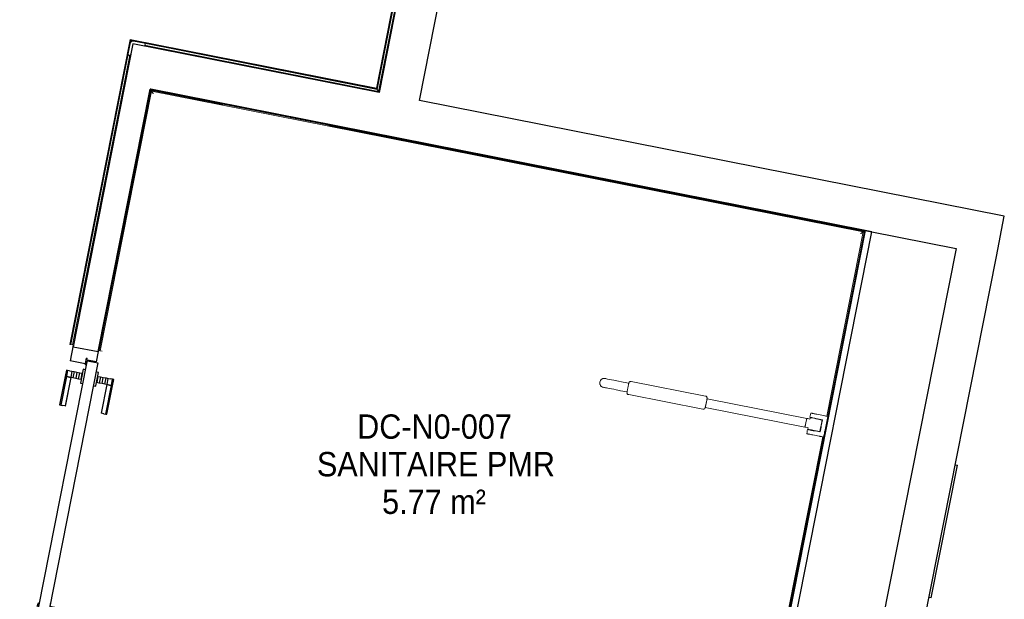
# Model space of a CAD drawing. Header units: millimetres. Extents: x 1909 to 61055, y -36590 to 14615.
# Tile 36 of 40: x 43173 to 46813, y -19958 to -17816. Entities that reach past the tile are written whole.
import ezdxf

# ---------------------------------------------------------------- set-up
doc = ezdxf.new("R2010")
doc.units = ezdxf.units.MM
for name, color, linetype, lineweight in [('A-AREA-IDEN', 7, 'Continuous', 30), ('A-DETL-GENF', 7, 'Continuous', 18), ('A-DOOR', 7, 'Continuous', 25), ('A-FLOR', 7, 'Continuous', 25), ('A-FLOR-HRAL', 7, 'Continuous', 18), ('A-WALL', 7, 'Continuous', 25), ('I-FURN', 7, 'Continuous', 18), ('I-WALL', 7, 'Continuous', 25), ('Q-SPCQ', 7, 'Continuous', 18)]:
    doc.layers.add(name, color=color, linetype=linetype, lineweight=lineweight)
doc.styles.add('Arial_1', font='arial.ttf', dxfattribs={"width": 0.9, "height": 90})

# ---------------------------------------------------------------- blocks, each defined once
blk = doc.blocks.new('PRT_SIMPLE_HUI_58x68x48 - PRT_BOIS_1V_930x2040x40-V5-2021_015_1111_DCE_1_50_N0 FINI_SSI_SDI')
at = {"layer": 'A-DETL-GENF', "lineweight": 25}
h = blk.add_hatch(color=256, dxfattribs=at)
h.paths.add_polyline_path([(-483.8, 12.8), (-496.3, 14.5), (-500.5, 14.5), (-500.2, 13.2), (-494.3, 12.9), (-485.1, 11.7), (-483.8, 9.7), (-483.8, 11.9)])
h.paths.add_polyline_path([(-483.8, 9.7), (-485.1, 10.6), (-488.8, 9.3), (-505.2, 9.6), (-505.2, 10.2), (-502, 10.2), (-502, 11.5), (-508.5, 11.5), (-508.5, 8), (-488.5, 8), (-484.8, 9.3)])
h = blk.add_hatch(color=256, dxfattribs=at)
h.paths.add_polyline_path([(413.8, 9.7), (415.1, 11.7), (426.1, 13.2), (430.5, 13.2), (430.5, 14.5), (425.8, 14.5), (413.8, 12.8), (413.8, 10.4)])
h.paths.add_polyline_path([(438.5, 11.5), (432, 11.5), (432.2, 10.2), (435.2, 10.2), (435.2, 9.3), (418.2, 9.5), (415.1, 10.6), (413.8, 9.7), (419, 8), (438.5, 8), (438.5, 10.9)])
at = {"layer": 'A-DETL-GENF'}
for p, q in [((-508.5, 11.5), (-502, 11.5)), ((-508.5, 8), (-508.5, 11.5)), ((-488.5, 8), (-508.5, 8)), ((-505.2, 10.2), (-505.2, 9.3)), ((-502, 10.2), (-505.2, 10.2)), ((-505.2, 9.3), (-488.7, 9.3)), ((-502, 11.5), (-502, 10.2)), ((-500.5, 14.5), (-496, 14.5)), ((-500.5, 13.2), (-500.5, 14.5)), ((-496.1, 13.2), (-500.5, 13.2)), ((-485.1, 11.7), (-496.1, 13.2)), ((-496, 14.5), (-483.8, 12.8)), ((-488.7, 9.3), (-485.1, 10.6)), ((-483.8, 9.7), (-488.5, 8)), ((-485.1, 10.6), (-485.1, 11.7)), ((-483.8, 12.8), (-483.8, 9.7)), ((413.8, 12.8), (426, 14.5)), ((413.8, 9.7), (413.8, 12.8)), ((418.5, 8), (413.8, 9.7)), ((426.1, 13.2), (415.1, 11.7)), ((415.1, 11.7), (415.1, 10.6)), ((415.1, 10.6), (418.7, 9.3)), ((438.5, 8), (418.5, 8)), ((418.7, 9.3), (435.2, 9.3)), ((426, 14.5), (430.5, 14.5)), ((430.5, 13.2), (426.1, 13.2)), ((430.5, 14.5), (430.5, 13.2)), ((432, 11.5), (438.5, 11.5)), ((432, 10.2), (432, 11.5)), ((435.2, 10.2), (432, 10.2)), ((435.2, 9.3), (435.2, 10.2)), ((438.5, 11.5), (438.5, 8))]:
    blk.add_line(p, q, dxfattribs=at)
at = {"layer": 'A-DOOR'}
for p, q in [((417, 54.5), (417, 977.5)), ((-427.1, 124), (-450.6, 124)), ((-450.6, 124), (-450.6, 123.5)), ((-450.6, 123.5), (-450.6, 119.4)), ((-427.1, 123.5), (-450.6, 123.5)), ((-450.6, 119.4), (-450.6, 112.3)), ((-427.1, 119.4), (-450.6, 119.4)), ((-450.6, 103), (-450.6, 112.3)), ((-319.6, 124), (-427.1, 124)), ((-427.1, 124), (-427.1, 123.5)), ((-427.1, 123.5), (-427.1, 124)), ((-427.1, 123.5), (-427.1, 119.4)), ((-319.6, 123.5), (-427.1, 123.5)), ((-427.1, 119.4), (-427.1, 123.5)), ((-427.1, 119.4), (-427.1, 112.3)), ((-319.6, 119.4), (-427.1, 119.4)), ((-427.1, 112.3), (-427.1, 119.4)), ((-427.1, 103), (-427.1, 112.3)), ((-427.1, 112.3), (-427.1, 103)), ((-319.6, 123.5), (-319.6, 124)), ((-319.6, 119.4), (-319.6, 123.5)), ((-319.6, 112.3), (-319.6, 119.4)), ((-319.6, 112.3), (-319.6, 103)), ((-450.6, 94.6), (-450.6, 103)), ((-427.1, 103), (-450.6, 103)), ((-450.6, 84.2), (-450.6, 94.6)), ((-427.1, 94.6), (-450.6, 94.6)), ((-450.6, 73.4), (-450.6, 84.2)), ((-427.1, 84.2), (-450.6, 84.2)), ((-450.6, 65), (-450.6, 73.4)), ((-450.6, 73.4), (-427.1, 73.4)), ((-427.1, 101.8), (-427.1, 103)), ((-319.6, 103), (-427.1, 103)), ((-427.1, 103), (-427.1, 94.6)), ((-427.1, 101.8), (-319.6, 101.8)), ((-427.1, 94.6), (-427.1, 84.2)), ((-427.1, 84.2), (-427.1, 73.4)), ((-427.1, 73.4), (-427.1, 65)), ((-319.6, 103), (-319.6, 101.8)), ((-499.5, 54.5), (430.5, 54.5)), ((-499.5, 14.5), (-499.5, 54.5)), ((-465.6, 63.5), (-465.6, 54.5)), ((-414.3, 63.5), (-465.6, 63.5)), ((-450.6, 65), (-450.6, 64)), ((-450.6, 64), (-427.1, 64)), ((-427.1, 64), (-427.1, 65)), ((-413.4, 63.5), (-414.2, 63.5)), ((-413.4, 54.5), (-413.4, 63.5)), ((430.5, 54.5), (430.5, 14.5)), ((426, 14.5), (-496, 14.5)), ((-465.6, 14.5), (-465.6, 5.5)), ((-465.6, 5.5), (-413.4, 5.5)), ((-427.1, 5), (-450.6, 5)), ((-450.6, 5), (-450.6, 4)), ((-450.6, -4.4), (-450.6, 4)), ((-427.1, 4), (-427.1, 5)), ((-427.1, 4), (-427.1, -4.4)), ((-413.4, 5.5), (-413.4, 14.5)), ((-450.6, -15.2), (-450.6, -4.4)), ((-427.1, -4.4), (-450.6, -4.4)), ((-450.6, -25.6), (-450.6, -15.2)), ((-450.6, -15.2), (-427.1, -15.2)), ((-450.6, -34), (-450.6, -25.6)), ((-450.6, -25.6), (-427.1, -25.6)), ((-450.6, -43.3), (-450.6, -34)), ((-450.6, -34), (-427.1, -34)), ((-427.1, -4.4), (-427.1, -15.2)), ((-427.1, -15.2), (-427.1, -25.6)), ((-427.1, -25.6), (-427.1, -34)), ((-427.1, -34), (-427.1, -32.8)), ((-319.6, -32.8), (-427.1, -32.8)), ((-427.1, -43.3), (-427.1, -34)), ((-427.1, -34), (-319.6, -34)), ((-427.1, -34), (-427.1, -43.3)), ((-319.6, -32.8), (-319.6, -34)), ((-319.6, -34), (-319.6, -43.3)), ((-450.6, -43.3), (-450.6, -50.4)), ((-450.6, -50.4), (-450.6, -54.5)), ((-450.6, -50.4), (-427.1, -50.4)), ((-450.6, -54.5), (-450.6, -55)), ((-450.6, -54.5), (-427.1, -54.5)), ((-450.6, -55), (-427.1, -55)), ((-427.1, -43.3), (-427.1, -50.4)), ((-427.1, -50.4), (-427.1, -43.3)), ((-427.1, -50.4), (-427.1, -54.5)), ((-427.1, -50.4), (-319.6, -50.4)), ((-427.1, -54.5), (-427.1, -50.4)), ((-427.1, -54.5), (-427.1, -55)), ((-427.1, -54.5), (-319.6, -54.5)), ((-427.1, -55), (-427.1, -54.5)), ((-427.1, -55), (-319.6, -55)), ((-319.6, -50.4), (-319.6, -43.3)), ((-319.6, -54.5), (-319.6, -50.4)), ((-319.6, -55), (-319.6, -54.5))]:
    blk.add_line(p, q, dxfattribs=at)
for radius, start, end in [(7.5, 360, 180), (9.12, 111.9887, 120), (7.5, 0, 90), (9.12, 155.8208, 180), (9.12, 180, 204.1792), (7.5, 120, 180), (7.5, 180, 360), (7.5, 195, 225), (9.12, 240, 248.0113), (7.5, 240, 300), (9.12, 291.9887, 300), (7.5, 330, 0), (9.12, 335.8208, 0)]:
    blk.add_arc((429, 65.5), radius, start, end, dxfattribs=at)
at = {"layer": 'Q-SPCQ'}
for p, q in [((430.5, 54.5), (403.5, 54.5)), ((430.5, 40.5), (430.5, 54.5))]:
    blk.add_line(p, q, dxfattribs=at)
blk = doc.blocks.new('53_TRAPPE DE VISITE - 400x400-444114-2021_015_1111_DCE_1_50_N0 FINI_SSI_SDI')
at = {"layer": 'A-DOOR'}
for p, q in [((6283.5, -22990.7), (6380.4, -22500.2)), ((6372.6, -22498.7), (6380.4, -22500.2)), ((6283.5, -22990.7), (6275.6, -22989.2))]:
    blk.add_line(p, q, dxfattribs=at)
blk = doc.blocks.new('Garde-corps - Garde-corps-512326-2021_015_1111_DCE_1_50_N0 FINI_SSI_SDI')
at = {"layer": 'A-FLOR-HRAL'}
for p, q in [((4176, -16708), (4177.4, -16701)), ((4178, -16698), (4177.4, -16701)), ((4177.4, -16701), (4342.2, -16733.6)), ((4342.2, -16733.6), (4351.7, -16684)), ((4347.9, -16742), (4357.3, -16692.3)), ((4349.3, -16744), (4358.7, -16694.4)), ((4350.6, -16746), (4360, -16696.3)), ((4351.7, -16684), (4455.2, -16704)), ((4351.7, -16684), (4361.5, -16685.9)), ((4360, -16696.3), (5075.3, -16834.5)), ((4175.7, -16709.7), (4175.4, -16711.3)), ((4175.4, -16711.3), (4350.6, -16746)), ((4175.7, -16709.7), (4176, -16708)), ((4175.7, -16709.7), (4349.3, -16744)), ((4176, -16708), (4347.9, -16742)), ((4347.9, -16742), (4342.2, -16733.6)), ((5014.9, -16812.1), (5087.7, -16826.2)), ((5075.3, -16834.5), (4833.2, -18069.1)), ((5077.3, -16833.2), (4834.6, -18071.1)), ((5079.3, -16831.8), (4835.9, -18073.1)), ((5087.7, -16826.2), (4841.5, -18081.5)), ((5077.8, -16824.3), (5087.7, -16826.2)), ((3922.5, -17889), (3699.7, -19015.7)), ((3923.8, -17890.9), (3701.3, -19016)), ((3925.2, -17893), (3703, -19016.3)), ((4833.2, -18069.1), (3922.5, -17889)), ((4834.6, -18071.1), (3923.8, -17890.9)), ((4835.9, -18073.1), (3925.2, -17893)), ((3925.2, -17893), (3927.6, -17896.6)), ((4841.5, -18081.5), (3975.9, -17910.3)), ((3921.9, -17946.5), (3710, -19017.7)), ((4835.9, -18073.1), (4841.5, -18081.5)), ((3699.7, -19015.7), (3701.3, -19016)), ((3703, -19016.3), (3701.3, -19016)), ((3710, -19017.7), (3703, -19016.3)), ((3710, -19017.7), (3712.9, -19018.3))]:
    blk.add_line(p, q, dxfattribs=at)
at = {"layer": 'A-FLOR-HRAL', "flags": 128}
for points in [[(4357.3, -16692.3), (4354.5, -16688.2), (4351.7, -16684)], [(5075.3, -16834.5), (5075.3, -16834.5), (5075.4, -16834.4), (5075.6, -16834.3), (5075.8, -16834.2), (5076.1, -16834), (5076.3, -16833.9), (5076.6, -16833.7), (5076.8, -16833.5), (5077, -16833.4), (5077.3, -16833.2)], [(5079.3, -16831.8), (5083.5, -16829), (5087.7, -16826.2)], [(5087.7, -16826.2), (5087.8, -16826.1), (5088.1, -16825.9), (5088.6, -16825.6), (5089.2, -16825.2), (5089.8, -16824.7), (5090.5, -16824.3), (5091.2, -16823.9)]]:
    blk.add_lwpolyline(points, dxfattribs=at)
at = {"layer": 'A-FLOR-HRAL'}
for radius, start, end in [(137273, 78.911, 79.217912), (137271.2, 78.911727, 79.217185)]:
    blk.add_arc((-21322.9, -151541.9), radius, start, end, dxfattribs=at)
for points, knots in [([(4351.7, -16684), (4351.7, -16684), (4351.7, -16684), (4351.6, -16683.9), (4351.6, -16683.9), (4351.5, -16683.8), (4351.5, -16683.7), (4351.4, -16683.6), (4351.4, -16683.5), (4351.3, -16683.4), (4351.2, -16683.3), (4351.1, -16683.2), (4351, -16683), (4350.9, -16682.9), (4350.8, -16682.8), (4350.7, -16682.6), (4350.6, -16682.5), (4350.5, -16682.3), (4350.4, -16682.1), (4350.1, -16681.7), (4349.7, -16681.2), (4349.4, -16680.7), (4349.3, -16680.5)], [0, 0, 0, 0, 0.071429, 0.107143, 0.142857, 0.178571, 0.214286, 0.25, 0.285714, 0.321429, 0.357143, 0.392857, 0.428571, 0.464286, 0.5, 0.535714, 0.571429, 0.607143, 0.642857, 0.714286, 0.857143, 1, 1, 1, 1]), ([(4360, -16696.3), (4360, -16696.3), (4360, -16696.3), (4360, -16696.2), (4359.9, -16696.1), (4359.8, -16695.9), (4359.7, -16695.8), (4359.5, -16695.6), (4359.4, -16695.3), (4359.2, -16695.1), (4359.1, -16694.9), (4358.9, -16694.6), (4358.8, -16694.5), (4358.7, -16694.4)], [0.075, 0.075, 0.075, 0.075, 0.15, 0.2125, 0.275, 0.35, 0.425, 0.5, 0.6, 0.7, 0.775, 0.85, 1, 1, 1, 1]), ([(4342.2, -16733.6), (4342.2, -16733.6), (4342.2, -16733.5), (4342.1, -16733.3), (4341.9, -16733.1), (4341.8, -16732.9), (4341.6, -16732.7), (4341.5, -16732.5), (4341.3, -16732.2), (4341.1, -16731.9), (4340.9, -16731.6), (4340.7, -16731.3), (4340.4, -16730.8), (4340.1, -16730.4), (4339.9, -16730.1)], [0, 0, 0, 0, 0.166667, 0.25, 0.333333, 0.416667, 0.458333, 0.5, 0.583333, 0.666667, 0.708333, 0.75, 0.833333, 1, 1, 1, 1]), ([(4350.6, -16746), (4350.6, -16745.9), (4350.6, -16745.9), (4350.5, -16745.8), (4350.3, -16745.6), (4350.2, -16745.4), (4350.1, -16745.2), (4350, -16745.1), (4349.9, -16744.9), (4349.8, -16744.8), (4349.7, -16744.6), (4349.6, -16744.5), (4349.5, -16744.4), (4349.4, -16744.2), (4349.3, -16744.1), (4349.3, -16744)], [0.1, 0.1, 0.1, 0.1, 0.2, 0.3, 0.4, 0.475, 0.55, 0.6, 0.65, 0.7, 0.75, 0.8, 0.85, 0.9, 1, 1, 1, 1]), ([(3922.5, -17889), (3922.5, -17889), (3922.6, -17889), (3922.7, -17889.2), (3922.8, -17889.3), (3922.9, -17889.5), (3923, -17889.7), (3923.1, -17889.9), (3923.2, -17890), (3923.3, -17890.2), (3923.4, -17890.3), (3923.5, -17890.4), (3923.6, -17890.6), (3923.7, -17890.7), (3923.8, -17890.9), (3923.8, -17890.9)], [0.1, 0.1, 0.1, 0.1, 0.2, 0.3, 0.4, 0.475, 0.55, 0.6, 0.65, 0.7, 0.75, 0.8, 0.85, 0.9, 1, 1, 1, 1]), ([(4833.3, -18069.1), (4833.3, -18069.1), (4833.3, -18069.2), (4833.4, -18069.3), (4833.5, -18069.5), (4833.6, -18069.7), (4833.7, -18069.9), (4833.8, -18070), (4833.9, -18070.2), (4834, -18070.3), (4834.1, -18070.5), (4834.2, -18070.6), (4834.3, -18070.7), (4834.4, -18070.9), (4834.5, -18071), (4834.6, -18071.1)], [0.1, 0.1, 0.1, 0.1, 0.2, 0.3, 0.4, 0.475, 0.55, 0.6, 0.65, 0.7, 0.75, 0.8, 0.85, 0.9, 1, 1, 1, 1]), ([(4841.5, -18081.5), (4841.5, -18081.5), (4841.6, -18081.6), (4841.7, -18081.8), (4841.9, -18082), (4842, -18082.2), (4842.1, -18082.4), (4842.3, -18082.6), (4842.5, -18082.9), (4842.7, -18083.2), (4842.9, -18083.5), (4843.1, -18083.8), (4843.4, -18084.3), (4843.7, -18084.7), (4843.9, -18085)], [0, 0, 0, 0, 0.166667, 0.25, 0.333333, 0.416667, 0.458333, 0.5, 0.583333, 0.666667, 0.708333, 0.75, 0.833333, 1, 1, 1, 1])]:
    blk.add_open_spline(points, degree=3, knots=knots, dxfattribs=at)
blk = doc.blocks.new('Garde-corps - Garde-corps-522138-2021_015_1111_DCE_1_50_N0 FINI_SSI_SDI')
at = {"layer": 'A-FLOR-HRAL'}
for p, q in [((3998.8, -18075.3), (3808.3, -19038.6)), ((4001.6, -18079.5), (3811.7, -19039.2)), ((4265, -18128), (3998.8, -18075.3)), ((4264.3, -18131.4), (4001.6, -18079.5)), ((6633, -18600), (4656.7, -18209.1)), ((6637.1, -18597.3), (4657.4, -18205.6)), ((6498.2, -19281.1), (6633, -18600)), ((6501.7, -19281.8), (6637.1, -18597.3)), ((3808.3, -19038.6), (3811.7, -19039.2)), ((3819.8, -19040.8), (3811.7, -19039.2)), ((6220, -20687.4), (6483.1, -19357.6)), ((6222.8, -20691.5), (6486.5, -19358.3)), ((3610.4, -20039.2), (3584.4, -20170.1)), ((3613.8, -20039.8), (3588.6, -20167.4)), ((3613.8, -20039.8), (3610.4, -20039.2)), ((3613.7, -20039.8), (3621.9, -20041.4)), ((3584.4, -20170.1), (6222.8, -20691.5)), ((3588.6, -20167.4), (6220, -20687.4))]:
    blk.add_line(p, q, dxfattribs=at)
for points in [[(4001.6, -18079.5), (4001.6, -18079.5), (4001.5, -18079.3), (4000.9, -18078.4), (4000, -18077.1), (3999.3, -18076), (3998.8, -18075.3)], [(6633, -18600), (6633, -18600), (6633.2, -18599.9), (6634, -18599.3), (6635.3, -18598.5), (6636.4, -18597.7), (6637.1, -18597.3)], [(3588.6, -20167.4), (3588.5, -20167.4), (3588.4, -20167.5), (3587.5, -20168.1), (3586.2, -20168.9), (3585.1, -20169.7), (3584.4, -20170.1)], [(6220, -20687.4), (6220, -20687.4), (6220.2, -20687.6), (6220.7, -20688.4), (6221.6, -20689.8), (6222.4, -20690.9), (6222.8, -20691.5)]]:
    blk.add_open_spline(points, degree=3, dxfattribs=at)
for points in [[(4008.1, -18089.2), (4007.7, -18088.6), (4007.1, -18087.6), (4005.7, -18085.6), (4004.5, -18083.8), (4003.4, -18082.2), (4002.5, -18080.8), (4001.9, -18079.9), (4001.6, -18079.4)], [(6623.3, -18606.5), (6623.8, -18606.2), (6624.8, -18605.5), (6626.8, -18604.2), (6628.6, -18602.9), (6630.2, -18601.8), (6631.6, -18600.9), (6632.5, -18600.3), (6633, -18600)], [(3598.2, -20160.9), (3597.7, -20161.2), (3596.7, -20161.9), (3594.7, -20163.2), (3592.9, -20164.5), (3591.3, -20165.6), (3589.9, -20166.5), (3589, -20167.1), (3588.5, -20167.4)], [(6213.5, -20677.7), (6213.9, -20678.3), (6214.6, -20679.3), (6215.9, -20681.2), (6217.1, -20683.1), (6218.2, -20684.7), (6219.1, -20686.1), (6219.7, -20687), (6220.1, -20687.5)]]:
    blk.add_open_spline(points, degree=3, knots=[0.3333333, 0.3333333, 0.3333333, 0.3333333, 0.375, 0.4166667, 0.5, 0.5416667, 0.5833333, 0.6509756, 0.6509756, 0.6509756, 0.6509756], dxfattribs=at)
blk = doc.blocks.new('1010_PROTECTION  D_ANGLE - 1010_PROTECTION  D_ANGLE-534363-2021_015_1111_DCE_1_50_N0 FINI_SSI_SDI')
at = {"layer": 'Q-SPCQ'}
for p, q in [((-10, 40), (-10, 0)), ((0, 0), (0, 40)), ((40, 0), (0, 0)), ((0, -10), (40, -10))]:
    blk.add_line(p, q, dxfattribs=at)
for centre, radius, start, end in [((-5, 40), 5, 360, 180), ((0, 0), 10, 180, 270), ((40, -5), 5, 270, 90)]:
    blk.add_arc(centre, radius, start, end, dxfattribs=at)
blk = doc.blocks.new('72_MIROIR_GEN - 400x800-573947-2021_015_1111_DCE_1_50_N0 FINI_SSI_SDI')
at = {"layer": 'Q-SPCQ', "color": 251, "true_color": 0x646464}
for p, q in [((200, 0), (-200, 0)), ((-200, 0), (-200, -4)), ((200, -4), (200, 0)), ((-200, -4), (200, -4))]:
    blk.add_line(p, q, dxfattribs=at)
blk = doc.blocks.new('Sanitary_Accessories_HEWI_HEWI-Hinged-support-rail-rotatable-801-5_0001 - Default - please load Revit Family Type Catalog-584250-2021_015_1111_DCE_1_50_N0 FINI_SSI_SDI')
at = {"layer": 'A-DETL-GENF'}
for p, q in [((5663.4, -19146.3), (5662.3, -19147.5)), ((5664.6, -19145.3), (5663.4, -19146.3)), ((5665.9, -19144.3), (5664.6, -19145.3)), ((5667.3, -19143.5), (5665.9, -19144.3)), ((5668.7, -19142.8), (5667.3, -19143.5)), ((5670.3, -19142.2), (5668.7, -19142.8)), ((5671.8, -19141.8), (5670.3, -19142.2)), ((5675.1, -19141.5), (5671.8, -19141.8)), ((5678.6, -19141.9), (5675.1, -19141.5)), ((5679.6, -19142.1), (5678.6, -19141.9)), ((5681.2, -19142.4), (5679.6, -19142.1)), ((5683.4, -19142.8), (5681.2, -19142.4)), ((5687.9, -19143.7), (5683.4, -19142.8)), ((5695.7, -19145.3), (5687.9, -19143.7)), ((5702.8, -19146.7), (5695.7, -19145.3)), ((5658.9, -19154.8), (5658.6, -19158)), ((5658.6, -19158), (5658.9, -19161.2)), ((5659.8, -19151.7), (5658.9, -19154.8)), ((5658.9, -19161.2), (5659.3, -19162.8)), ((5659.3, -19162.8), (5659.8, -19164.3)), ((5661.3, -19148.9), (5659.8, -19151.7)), ((5659.8, -19164.3), (5660.5, -19165.8)), ((5660.5, -19165.8), (5661.4, -19167.2)), ((5662.3, -19147.5), (5661.3, -19148.9)), ((5661.4, -19167.2), (5662.3, -19168.5)), ((5662.3, -19168.5), (5663.4, -19169.7)), ((5663.4, -19169.7), (5664.6, -19170.8)), ((5664.6, -19170.8), (5665.9, -19171.7)), ((5665.9, -19171.7), (5668.8, -19173.3)), ((5668.8, -19173.3), (5671.9, -19174.2)), ((5671.9, -19174.2), (5674, -19174.6)), ((5674, -19174.6), (5677, -19175.2)), ((5677, -19175.2), (5679.8, -19175.8)), ((5679.8, -19175.8), (5683.2, -19176.4)), ((5683.2, -19176.4), (5689.3, -19177.6)), ((5689.3, -19177.6), (5696.4, -19179)), ((5696.4, -19179), (5701.7, -19180.1)), ((5701.7, -19180.1), (5710.4, -19181.8)), ((5711, -19148.3), (5702.8, -19146.7)), ((5710.4, -19181.8), (5719.6, -19183.6)), ((5727.6, -19151.6), (5711, -19148.3)), ((5738.9, -19153.8), (5727.6, -19151.6)), ((5745.5, -19155.1), (5738.9, -19153.8)), ((5766.1, -19159.2), (5745.5, -19155.1)), ((5761.6, -19181.5), (5761, -19184.6)), ((5761, -19184.6), (5761.6, -19181.5)), ((5762.2, -19178.5), (5761.6, -19181.5)), ((5761.6, -19181.5), (5762.2, -19178.5)), ((5762.9, -19175.4), (5762.2, -19178.5)), ((5762.2, -19178.5), (5762.9, -19175.4)), ((5763.5, -19172.3), (5762.9, -19175.4)), ((5762.9, -19175.4), (5763.5, -19172.3)), ((5764.1, -19169.3), (5763.5, -19172.3)), ((5763.5, -19172.3), (5764.1, -19169.3)), ((5764.7, -19166.2), (5764.1, -19169.3)), ((5764.1, -19169.3), (5764.7, -19166.2)), ((5765.2, -19163.6), (5764.7, -19166.2)), ((5764.7, -19166.2), (5765.2, -19163.6)), ((5765.6, -19161.5), (5765.2, -19163.6)), ((5765.2, -19163.6), (5765.6, -19161.5)), ((5765.6, -19161.5), (5766.1, -19159.2)), ((5765.9, -19159.9), (5765.6, -19161.5)), ((5766.2, -19158.7), (5765.9, -19159.9)), ((5767.3, -19155.9), (5766.2, -19158.7)), ((5768.3, -19154.7), (5767.3, -19155.9)), ((5769.6, -19153.6), (5768.3, -19154.7)), ((5771, -19152.9), (5769.6, -19153.6)), ((5772.6, -19152.4), (5771, -19152.9)), ((5775.6, -19152.4), (5772.6, -19152.4)), ((6049.3, -19206.6), (5775.6, -19152.4)), ((5719.6, -19183.6), (5726, -19184.9)), ((5726, -19184.9), (5735.8, -19186.8)), ((5735.8, -19186.8), (5759.8, -19190.9)), ((5759.6, -19191.8), (5759.5, -19195.1)), ((5759.5, -19195.1), (5760, -19196.6)), ((5759.8, -19190.9), (5759.6, -19191.8)), ((5760.1, -19189.3), (5759.8, -19190.9)), ((5759.8, -19190.9), (5760.1, -19189.3)), ((5760, -19196.6), (5760.8, -19198.1)), ((5760.5, -19187.2), (5760.1, -19189.3)), ((5760.1, -19189.3), (5760.5, -19187.2)), ((5761, -19184.6), (5760.5, -19187.2)), ((5760.5, -19187.2), (5761, -19184.6)), ((5760.8, -19198.1), (5761.8, -19199.4)), ((5761.8, -19199.4), (5763.1, -19200.4)), ((5763.1, -19200.4), (5765.9, -19201.5)), ((5765.9, -19201.5), (6039.6, -19255.6)), ((6055.5, -19216.4), (6049.1, -19248.8)), ((6052.1, -19207.7), (6049.3, -19206.6)), ((6053.3, -19208.7), (6052.1, -19207.7)), ((6054.4, -19210), (6053.3, -19208.7)), ((6055.2, -19211.4), (6054.4, -19210)), ((6054.6, -19220.9), (6055.1, -19218.7)), ((6055.1, -19218.7), (6055.4, -19217.2)), ((6055.6, -19213), (6055.2, -19211.4)), ((6055.4, -19217.2), (6055.6, -19216)), ((6423.9, -19289.3), (6055.5, -19216.4)), ((6055.6, -19216), (6055.6, -19213)), ((6039.6, -19255.6), (6042.6, -19255.7)), ((6042.6, -19255.7), (6044.1, -19255.2)), ((6044.1, -19255.2), (6045.6, -19254.4)), ((6045.6, -19254.4), (6046.9, -19253.4)), ((6046.9, -19253.4), (6047.9, -19252.1)), ((6047.9, -19252.1), (6049.1, -19249)), ((6049.1, -19249), (6049.2, -19248.2)), ((6049.1, -19248.8), (6417.5, -19321.7)), ((6049.2, -19248.2), (6049.5, -19246.6)), ((6049.5, -19246.6), (6050, -19244.5)), ((6050, -19244.5), (6050.5, -19241.8)), ((6050.5, -19241.8), (6051.1, -19238.8)), ((6051.1, -19238.8), (6051.7, -19235.8)), ((6051.7, -19235.8), (6052.3, -19232.7)), ((6052.3, -19232.7), (6052.9, -19229.5)), ((6052.9, -19229.5), (6053.5, -19226.5)), ((6053.5, -19226.5), (6054.1, -19223.5)), ((6054.1, -19223.5), (6054.6, -19220.9)), ((6417.5, -19321.7), (6423.9, -19289.3)), ((6423.5, -19291.6), (6423.2, -19292.9)), ((6423.9, -19289.3), (6423.5, -19291.6)), ((6427.9, -19290.1), (6423.9, -19289.3)), ((6431.8, -19290.9), (6427.9, -19290.1)), ((6435.7, -19291.7), (6431.8, -19290.9)), ((6436.3, -19288.9), (6435.7, -19291.7)), ((6437, -19280.2), (6436, -19285.1)), ((6436, -19285.1), (6437.8, -19285.5)), ((6436.9, -19286.1), (6436.3, -19288.9)), ((6438.4, -19286.4), (6436.9, -19286.1)), ((6438, -19275.3), (6437, -19280.2)), ((6437.8, -19285.5), (6442.8, -19286.4)), ((6439.1, -19270.1), (6438, -19275.3)), ((6439.3, -19286.6), (6438.4, -19286.4)), ((6440.5, -19269.7), (6439.1, -19270.1)), ((6441.1, -19287), (6439.3, -19286.6)), ((6442.1, -19270), (6440.5, -19269.7)), ((6451.4, -19289), (6441.1, -19287)), ((6443.7, -19270.3), (6442.1, -19270)), ((6442.8, -19286.4), (6450.1, -19287.9)), ((6445, -19270.6), (6443.7, -19270.3)), ((6448.6, -19271.3), (6445, -19270.6)), ((6451.8, -19271.9), (6448.6, -19271.3)), ((6450.1, -19287.9), (6452.2, -19288.3)), ((6457.9, -19290.3), (6451.4, -19289)), ((6453.8, -19272.3), (6451.8, -19271.9)), ((6452.2, -19288.3), (6454.3, -19288.7)), ((6455.7, -19272.7), (6453.8, -19272.3)), ((6454.3, -19288.7), (6457.3, -19289.3)), ((6457.6, -19273), (6455.7, -19272.7)), ((6457.3, -19289.3), (6464.4, -19290.7)), ((6459.5, -19273.4), (6457.6, -19273)), ((6460.9, -19290.9), (6457.9, -19290.3)), ((6461.5, -19273.8), (6459.5, -19273.4)), ((6462.9, -19291.3), (6460.9, -19290.9)), ((6467.5, -19275), (6461.5, -19273.8)), ((6465, -19291.7), (6462.9, -19291.3)), ((6464.4, -19290.7), (6470.4, -19291.9)), ((6467, -19292.1), (6465, -19291.7)), ((6473.5, -19276.2), (6467.5, -19275)), ((6470.4, -19291.9), (6482.4, -19294.3)), ((6479.5, -19277.4), (6473.5, -19276.2)), ((6487.7, -19279), (6479.5, -19277.4)), ((6490.6, -19279.6), (6487.7, -19279)), ((6492.6, -19280), (6490.6, -19279.6)), ((6494.7, -19280.4), (6492.6, -19280)), ((6501.7, -19281.8), (6494.7, -19280.4)), ((6497.9, -19300.9), (6501.7, -19281.8)), ((6417.9, -19319.9), (6417.5, -19321.7)), ((6417.5, -19321.7), (6425.4, -19323.3)), ((6418.1, -19319.1), (6417.9, -19319.9)), ((6418.3, -19318.1), (6418.1, -19319.1)), ((6418.5, -19317), (6418.3, -19318.1)), ((6418.7, -19315.7), (6418.5, -19317)), ((6419, -19314.4), (6418.7, -19315.7)), ((6419.4, -19312.2), (6419, -19314.4)), ((6419.9, -19310), (6419.4, -19312.2)), ((6420.2, -19308.5), (6419.9, -19310)), ((6420.5, -19307), (6420.2, -19308.5)), ((6420.7, -19305.5), (6420.5, -19307)), ((6421, -19304.1), (6420.7, -19305.5)), ((6421.3, -19302.6), (6421, -19304.1)), ((6421.6, -19301.1), (6421.3, -19302.6)), ((6422.1, -19298.8), (6421.6, -19301.1)), ((6422.6, -19296), (6422.1, -19298.8)), ((6423, -19294.1), (6422.6, -19296)), ((6423.2, -19292.9), (6423, -19294.1)), ((6425.4, -19323.3), (6429.3, -19324)), ((6429.3, -19324), (6428.2, -19329.6)), ((6469, -19292.5), (6467, -19292.1)), ((6471, -19292.9), (6469, -19292.5)), ((6472.8, -19293.2), (6471, -19292.9)), ((6474.5, -19293.6), (6472.8, -19293.2)), ((6474.3, -19328.7), (6475.2, -19323.9)), ((6476.7, -19294), (6474.5, -19293.6)), ((6475.7, -19328.1), (6474.6, -19333.7)), ((6475.2, -19323.9), (6476.2, -19319)), ((6476.8, -19322.5), (6475.7, -19328.1)), ((6476.2, -19319), (6477.1, -19314.2)), ((6481, -19294.9), (6476.7, -19294)), ((6477.9, -19316.8), (6476.8, -19322.5)), ((6477.1, -19314.2), (6481, -19294.9)), ((6479, -19311.2), (6477.9, -19316.8)), ((6482.4, -19294.3), (6479, -19311.2)), ((6491.6, -19332.8), (6492.8, -19326.4)), ((6492.8, -19326.4), (6494.1, -19320)), ((6494.1, -19320), (6495.4, -19313.7)), ((6495.4, -19313.7), (6496.6, -19307.3)), ((6496.6, -19307.3), (6497.9, -19300.9)), ((6425.2, -19340), (6424.2, -19344.9)), ((6424.2, -19344.9), (6425, -19346.1)), ((6425, -19346.1), (6425.8, -19346.3)), ((6426.1, -19335.1), (6425.2, -19340)), ((6425.8, -19346.3), (6427.4, -19346.6)), ((6427.1, -19330.2), (6426.1, -19335.1)), ((6430.7, -19330.9), (6427.1, -19330.2)), ((6427.4, -19346.6), (6428.5, -19346.8)), ((6428.2, -19329.6), (6429.4, -19329.9)), ((6428.5, -19346.8), (6429.8, -19347.1)), ((6429.4, -19329.9), (6431.2, -19330.2)), ((6429.8, -19347.1), (6431.3, -19347.4)), ((6432.1, -19331.2), (6430.7, -19330.9)), ((6431.2, -19330.2), (6433.1, -19330.6)), ((6431.3, -19347.4), (6435.3, -19348.1)), ((6434.5, -19331.7), (6432.1, -19331.2)), ((6433.1, -19330.6), (6436, -19331.2)), ((6437.2, -19332.2), (6434.5, -19331.7)), ((6435.3, -19348.1), (6438.7, -19348.8)), ((6436, -19331.2), (6440.1, -19332)), ((6439.2, -19332.6), (6437.2, -19332.2)), ((6438.7, -19348.8), (6440.6, -19349.2)), ((6441.2, -19333), (6439.2, -19332.6)), ((6440.1, -19332), (6442.2, -19332.4)), ((6440.6, -19349.2), (6442.4, -19349.6)), ((6443.3, -19333.4), (6441.2, -19333)), ((6442.2, -19332.4), (6444.2, -19332.8)), ((6442.4, -19349.6), (6444.4, -19349.9)), ((6445.4, -19333.8), (6443.3, -19333.4)), ((6444.2, -19332.8), (6446.3, -19333.2)), ((6444.4, -19349.9), (6446.3, -19350.3)), ((6447.4, -19334.2), (6445.4, -19333.8)), ((6446.3, -19333.2), (6452, -19334.3)), ((6446.3, -19350.3), (6452.3, -19351.5)), ((6449.4, -19334.6), (6447.4, -19334.2)), ((6455.4, -19335.8), (6449.4, -19334.6)), ((6452, -19334.3), (6456.3, -19335.2)), ((6452.3, -19351.5), (6458.3, -19352.7)), ((6461.4, -19337), (6455.4, -19335.8)), ((6456.3, -19335.2), (6459.4, -19335.8)), ((6458.3, -19352.7), (6464.3, -19353.9)), ((6459.4, -19335.8), (6462.4, -19336.4)), ((6467.5, -19338.2), (6461.4, -19337)), ((6462.4, -19336.4), (6465, -19336.9)), ((6464.3, -19353.9), (6470.4, -19355.1)), ((6465, -19336.9), (6467.4, -19337.4)), ((6467.4, -19337.4), (6468.8, -19337.6)), ((6473.5, -19339.4), (6467.5, -19338.2)), ((6468.8, -19337.6), (6470.9, -19338.1)), ((6470.4, -19355.1), (6471.1, -19355.2)), ((6470.9, -19338.1), (6472.3, -19338.4)), ((6471.1, -19355.2), (6472.2, -19355.4)), ((6472.2, -19355.4), (6473.7, -19355.7)), ((6472.3, -19338.4), (6474.3, -19328.7)), ((6474.6, -19333.7), (6473.5, -19339.4)), ((6473.7, -19355.7), (6475.5, -19356.1)), ((6475.5, -19356.1), (6478.5, -19356.7)), ((6478.5, -19356.7), (6481.6, -19357.3)), ((6481.6, -19357.3), (6482.9, -19357.6)), ((6482.9, -19357.6), (6486.5, -19358.3)), ((6486.5, -19358.3), (6487.8, -19351.9)), ((6487.8, -19351.9), (6489.1, -19345.5)), ((6489.1, -19345.5), (6490.3, -19339.2)), ((6490.3, -19339.2), (6491.6, -19332.8))]:
    blk.add_line(p, q, dxfattribs=at)
blk = doc.blocks.new('B02_ARC_rvt-1-2021_015_1111_DCE_1_50_N0 FINI_SSI_SDI')
at = {"layer": 'A-FLOR'}
for p, q in [((3712.3, -19018.2), (3700.7, -19076.4)), ((3804.9, -19042.6), (3797.5, -19080.3)), ((3756.4, -19087.4), (3700.7, -19076.4)), ((3759.7, -19088.1), (3757.7, -19087.7)), ((3762.2, -19088.6), (3761, -19088.3)), ((3765.1, -19073.8), (3764.8, -19075.3)), ((3797.5, -19080.3), (3765.1, -19073.8))]:
    blk.add_line(p, q, dxfattribs=at)
at = {"layer": 'A-WALL'}
for p, q in [((3933.2, -17904.9), (3711.7, -19024.2)), ((4026.4, -17923.3), (3933.2, -17904.9)), ((3804.9, -19042.6), (3996.9, -18072.4)), ((3996.9, -18072.4), (3805.8, -19038.1)), ((3807.8, -19038.5), (3998.4, -18074.8)), ((3998.8, -18072.8), (3996.9, -18072.4)), ((3998.4, -18074.8), (4265.1, -18127.5)), ((6640, -18595.3), (3998.8, -18072.8)), ((4657.5, -18205.1), (6637.7, -18596.9)), ((5746.4, -23241.5), (6664.6, -18600.1)), ((6637.7, -18596.9), (6223.2, -20692.1)), ((6640, -18595.3), (6224.8, -20694.5)), ((6224.8, -20694.5), (6639.6, -18597.3)), ((6639.6, -18597.3), (6640, -18595.3)), ((6664.6, -18600.1), (6640, -18595.3)), ((3711.7, -19024.2), (3804.9, -19042.6)), ((3805.8, -19038.1), (3807.8, -19038.5))]:
    blk.add_line(p, q, dxfattribs=at)
at = {"layer": 'I-WALL'}
for p, q in [((5091.2, -16823.8), (4843.9, -18085)), ((4993, -18114.5), (5240.3, -16853.2)), ((4843.9, -18085), (4026.4, -17923.3)), ((3996.9, -18072.4), (6975.9, -18661.7)), ((7154.5, -18542.1), (4993, -18114.5)), ((7125, -18691.2), (7154.5, -18542.1)), ((6975.9, -18661.7), (6058.2, -23305.4)), ((6207, -23336.3), (7125, -18691.2))]:
    blk.add_line(p, q, dxfattribs=at)
at = {"layer": 'A-DOOR', "lineweight": 18, "rotation": 258.8099662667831}
blk.add_blockref('PRT_SIMPLE_HUI_58x68x48 - PRT_BOIS_1V_930x2040x40-V5-2021_015_1111_DCE_1_50_N0 FINI_SSI_SDI', (3653.5, -19563.5), dxfattribs=at)
at = {"layer": 'A-DOOR', "lineweight": 18}
blk.add_blockref('53_TRAPPE DE VISITE - 400x400-444114-2021_015_1111_DCE_1_50_N0 FINI_SSI_SDI', (600.4, 3038.3), dxfattribs=at)
at = {"layer": 'A-FLOR-HRAL', "lineweight": 18}
for name in ['Garde-corps - Garde-corps-512326-2021_015_1111_DCE_1_50_N0 FINI_SSI_SDI', 'Garde-corps - Garde-corps-522138-2021_015_1111_DCE_1_50_N0 FINI_SSI_SDI']:
    blk.add_blockref(name, (0, 0), dxfattribs=at)
at = {"layer": 'I-FURN', "lineweight": 18}
blk.add_blockref('Sanitary_Accessories_HEWI_HEWI-Hinged-support-rail-rotatable-801-5_0001 - Default - please load Revit Family Type Catalog-584250-2021_015_1111_DCE_1_50_N0 FINI_SSI_SDI', (0, 0), dxfattribs=at)
at = {"layer": 'Q-SPCQ', "lineweight": 18}
for name, p, rotation in [('1010_PROTECTION  D_ANGLE - 1010_PROTECTION  D_ANGLE-534363-2021_015_1111_DCE_1_50_N0 FINI_SSI_SDI', (3933.2, -17904.9), 258.8099662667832), ('72_MIROIR_GEN - 400x800-573947-2021_015_1111_DCE_1_50_N0 FINI_SSI_SDI', (4461.3, -18166.3), 348.8099662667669)]:
    blk.add_blockref(name, p, dxfattribs=dict(at, rotation=rotation))

msp = doc.modelspace()

# ---------------------------------------------------------------- block references
at = {"lineweight": 5}
msp.add_blockref('B02_ARC_rvt-1-2021_015_1111_DCE_1_50_N0 FINI_SSI_SDI', (39658.7, 0), dxfattribs=at)

# ---------------------------------------------------------------- texts
at = {"layer": 'A-AREA-IDEN', "color": 8, "true_color": 0x808080, "char_height": 90, "attachment_point": 1, "style": 'Arial_1'}
for s, insert, width in [('DC-N0-007', (44420.7, -19274.5), 681.835), ('SANITAIRE PMR', (44271.9, -19413.4), 1038.987), ('5.77 m²', (44513, -19552.3), 454.557)]:
    msp.add_mtext(s, dxfattribs=dict(at, insert=insert, width=width))

doc.saveas('drawing.dxf')
